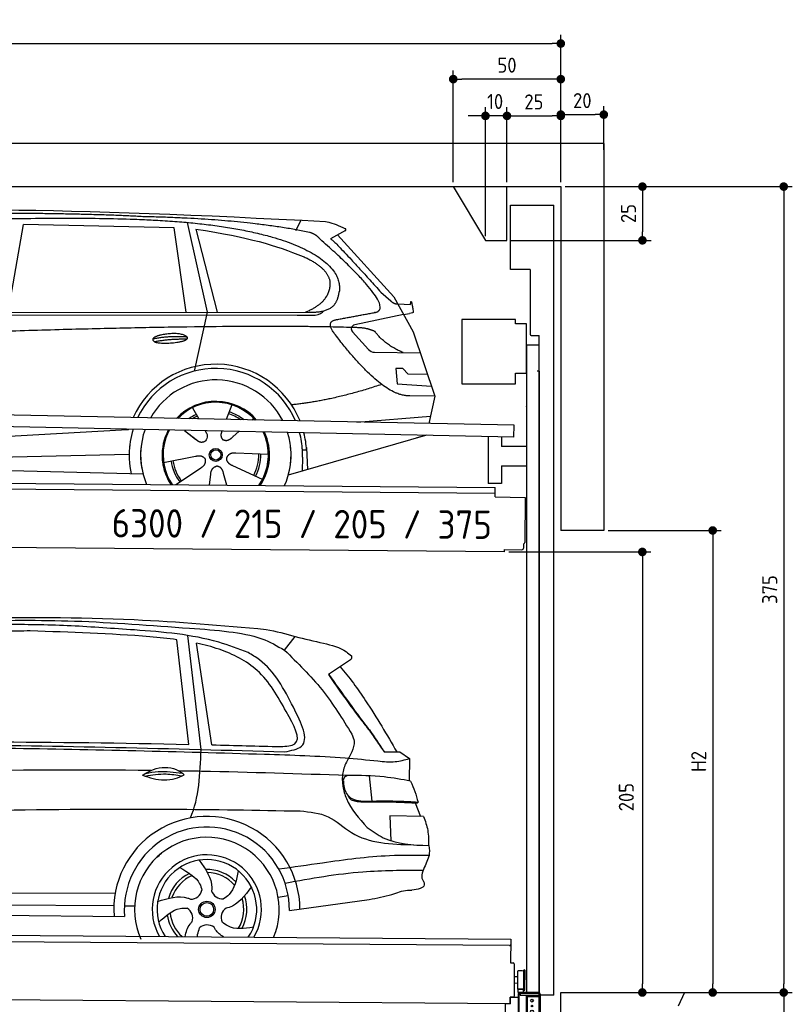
# Model space of a CAD drawing. Header units: millimetres. Extents: x -411 to 6777, y 0 to 6877.
# Tile 6 of 6: x 3183 to 6777, y 2295 to 6877. Entities that reach past the tile are written whole.
import ezdxf

# ---------------------------------------------------------------- set-up
doc = ezdxf.new("R2010")
doc.units = ezdxf.units.MM
doc.layers.add('4', color=3, linetype='Continuous')
for name, color, linetype, lineweight in [('AM_0', 7, 'Continuous', 50), ('car', 10, 'Continuous', 25), ('Freiraum', 7, 'Continuous', 25), ('Gebäude', 7, 'Continuous', 25), ('Logo', 7, 'Continuous', 25), ('Plattform', 7, 'Continuous', 25), ('Ständer vorne', 7, 'Continuous', 25), ('Tor', 200, 'Continuous', 25)]:
    doc.layers.add(name, color=color, linetype=linetype, lineweight=lineweight)
doc.styles.get("Standard").update_dxf_attribs({"font": 'ISOCP.SHX'})
doc.dimstyles.new('GEN-ISO', dxfattribs={"dimscale": 20, "dimtxt": 3.5, "dimasz": 2, "dimexe": 2, "dimexo": 1, "dimgap": 1.5, "dimtad": 1, "dimdec": 1, "dimlfac": 0.1, "dimdsep": 46, "dimtxsty": 'STANDARD', "dimblk": 'PUNKT', "dimcen": 2, "dimclrd": 256, "dimclre": 256, "dimclrt": 2, "dimadec": 0, "dimazin": 0, "dimtp": 0.1, "dimtm": 0.1, "dimtfac": 0.71, "dimtdec": 1, "dimtmove": 2, "dimatfit": 3, "dimldrblk": 'PUNKT', "dimfxl": 2, "dimtolj": 1, "dimarcsym": 0})

# ---------------------------------------------------------------- blocks, each defined once
blk = doc.blocks.new('PUNKT')
at = {"layer": '4', "color": 0, "linetype": 'ByBlock'}
blk.add_line((-0.5, 0), (-1, 0), dxfattribs=at)
at = {"layer": '4', "color": 0, "linetype": 'ByBlock', "const_width": 0.5}
blk.add_lwpolyline([(-0.25, 0, 1), (0.25, 0, 1)], format="xyb", close=True, dxfattribs=at)
blk = doc.blocks.new('*D68')
at = {"layer": '4', "lineweight": -2, "transparency": 16777216}
for p, q in [((5720, 6100), (6776.9, 6100)), ((6736.9, 6060), (6736.9, 2390)), ((6195.4, 2350), (6776.9, 2350))]:
    blk.add_line(p, q, dxfattribs=at)
at = {"layer": 'Defpoints', "color": 0, "transparency": 16777216}
for p in [(5700, 6100), (6175.4, 2350), (6736.9, 2350)]:
    blk.add_point(p, dxfattribs=at)
at = {"layer": '4', "lineweight": -2, "transparency": 16777216, "xscale": 40, "yscale": 40, "zscale": 40}
for p, rotation in [((6736.9, 6100), 90), ((6736.9, 2350), 270)]:
    blk.add_blockref('PUNKT', p, dxfattribs=dict(at, rotation=rotation))
at = {"layer": '4', "color": 2, "transparency": 16777216, "insert": (6671.9, 4225), "char_height": 70, "attachment_point": 5, "rotation": 90}
blk.add_mtext('375', dxfattribs=at)
blk = doc.blocks.new('*D69')
at = {"layer": '4', "lineweight": -2, "transparency": 16777216}
for p, q in [((6295.4, 2350), (6776.9, 2350)), ((6736.9, 2310), (6736.9, 240)), ((5720, 200), (6776.9, 200))]:
    blk.add_line(p, q, dxfattribs=at)
at = {"layer": 'Defpoints', "color": 0, "transparency": 16777216}
for p in [(6275.4, 2350), (5700, 200), (6736.9, 200)]:
    blk.add_point(p, dxfattribs=at)
at = {"layer": '4', "lineweight": -2, "transparency": 16777216, "xscale": 40, "yscale": 40, "zscale": 40}
for p, rotation in [((6736.9, 2350), 90), ((6736.9, 200), 270)]:
    blk.add_blockref('PUNKT', p, dxfattribs=dict(at, rotation=rotation))
at = {"layer": '4', "color": 2, "transparency": 16777216, "insert": (6671.9, 1275), "char_height": 70, "attachment_point": 5, "rotation": 90}
blk.add_mtext('215', dxfattribs=at)
blk = doc.blocks.new('*D70')
at = {"layer": '4', "lineweight": -2, "transparency": 16777216}
for p, q in [((5920, 4500), (6446.5, 4500)), ((6406.5, 4460), (6406.5, 2390)), ((6295.4, 2350), (6446.5, 2350))]:
    blk.add_line(p, q, dxfattribs=at)
at = {"layer": 'Defpoints', "color": 0, "transparency": 16777216}
for p in [(5900, 4500), (6275.4, 2350), (6406.5, 2350)]:
    blk.add_point(p, dxfattribs=at)
at = {"layer": '4', "lineweight": -2, "transparency": 16777216, "xscale": 40, "yscale": 40, "zscale": 40}
for p, rotation in [((6406.5, 4500), 90), ((6406.5, 2350), 270)]:
    blk.add_blockref('PUNKT', p, dxfattribs=dict(at, rotation=rotation))
at = {"layer": '4', "color": 2, "transparency": 16777216, "insert": (6341.5, 3425), "char_height": 70, "attachment_point": 5, "rotation": 90}
blk.add_mtext('H2', dxfattribs=at)
blk = doc.blocks.new('*D71')
at = {"layer": '4', "lineweight": -2, "transparency": 16777216}
for p, q in [((200, 6120.9), (200, 6805.8)), ((5700, 6270.9), (5700, 6805.8)), ((240, 6765.8), (5660, 6765.8))]:
    blk.add_line(p, q, dxfattribs=at)
at = {"layer": 'Defpoints', "color": 0, "transparency": 16777216}
for p in [(5700, 6765.8), (5700, 6250.9), (200, 6100.9)]:
    blk.add_point(p, dxfattribs=at)
at = {"layer": '4', "lineweight": -2, "transparency": 16777216, "xscale": 40, "yscale": 40, "zscale": 40, "rotation": 180}
blk.add_blockref('PUNKT', (200, 6765.8), dxfattribs=at)
at = {"layer": '4', "lineweight": -2, "transparency": 16777216, "xscale": 40, "yscale": 40, "zscale": 40}
blk.add_blockref('PUNKT', (5700, 6765.8), dxfattribs=at)
at = {"layer": '4', "color": 2, "transparency": 16777216, "insert": (2950, 6830.8), "char_height": 70, "attachment_point": 5}
blk.add_mtext('550', dxfattribs=at)
blk = doc.blocks.new('*D72')
at = {"layer": '4', "lineweight": -2, "transparency": 16777216}
for p, q in [((5457.5, 4400), (6119.3, 4400)), ((6079.3, 4360), (6079.3, 2390)), ((6099.3, 2350), (6119.3, 2350))]:
    blk.add_line(p, q, dxfattribs=at)
at = {"layer": 'Defpoints', "color": 0, "transparency": 16777216}
for p in [(5437.5, 4400), (6079.3, 2350), (6079.3, 2350)]:
    blk.add_point(p, dxfattribs=at)
at = {"layer": '4', "lineweight": -2, "transparency": 16777216, "xscale": 40, "yscale": 40, "zscale": 40}
for p, rotation in [((6079.3, 4400), 90), ((6079.3, 2350), 270)]:
    blk.add_blockref('PUNKT', p, dxfattribs=dict(at, rotation=rotation))
at = {"layer": '4', "color": 2, "transparency": 16777216, "insert": (6004.7, 3259.2), "char_height": 70, "attachment_point": 5, "rotation": 90}
blk.add_mtext('205', dxfattribs=at)
blk = doc.blocks.new('*D73')
at = {"layer": '4', "lineweight": -2, "transparency": 16777216}
for p, q in [((5449.6, 6120), (5449.6, 6469.1)), ((5700, 6120), (5700, 6469.1)), ((5489.6, 6429.1), (5660, 6429.1))]:
    blk.add_line(p, q, dxfattribs=at)
at = {"layer": 'Defpoints', "color": 0, "transparency": 16777216}
for p in [(5700, 6429.1), (5449.6, 6100), (5700, 6100)]:
    blk.add_point(p, dxfattribs=at)
at = {"layer": '4', "lineweight": -2, "transparency": 16777216, "xscale": 40, "yscale": 40, "zscale": 40, "rotation": 180}
blk.add_blockref('PUNKT', (5449.6, 6429.1), dxfattribs=at)
at = {"layer": '4', "lineweight": -2, "transparency": 16777216, "xscale": 40, "yscale": 40, "zscale": 40}
blk.add_blockref('PUNKT', (5700, 6429.1), dxfattribs=at)
at = {"layer": '4', "color": 2, "transparency": 16777216, "insert": (5574.8, 6494.2), "char_height": 70, "attachment_point": 5}
blk.add_mtext('25', dxfattribs=at)
blk = doc.blocks.new('*D74')
at = {"layer": '4', "lineweight": -2, "transparency": 16777216}
for p, q in [((5199.6, 6120), (5199.6, 6640.1)), ((5660, 6600.1), (5239.6, 6600.1)), ((5700, 6120), (5700, 6640.1))]:
    blk.add_line(p, q, dxfattribs=at)
at = {"layer": 'Defpoints', "color": 0, "transparency": 16777216}
for p in [(5199.6, 6600.1), (5199.6, 6100), (5700, 6100)]:
    blk.add_point(p, dxfattribs=at)
at = {"layer": '4', "lineweight": -2, "transparency": 16777216, "xscale": 40, "yscale": 40, "zscale": 40, "rotation": 180}
blk.add_blockref('PUNKT', (5199.6, 6600.1), dxfattribs=at)
at = {"layer": '4', "lineweight": -2, "transparency": 16777216, "xscale": 40, "yscale": 40, "zscale": 40}
blk.add_blockref('PUNKT', (5700, 6600.1), dxfattribs=at)
at = {"layer": '4', "color": 2, "transparency": 16777216, "insert": (5449.8, 6665.1), "char_height": 70, "attachment_point": 5}
blk.add_mtext('50', dxfattribs=at)
blk = doc.blocks.new('*D75')
at = {"layer": '4', "lineweight": -2, "transparency": 16777216}
for p, q in [((5720, 6100), (6119.6, 6100)), ((6079.6, 6060), (6079.6, 5890)), ((5469.6, 5850), (6119.6, 5850))]:
    blk.add_line(p, q, dxfattribs=at)
at = {"layer": 'Defpoints', "color": 0, "transparency": 16777216}
for p in [(5700, 6100), (5449.6, 5850), (6079.6, 5850)]:
    blk.add_point(p, dxfattribs=at)
at = {"layer": '4', "lineweight": -2, "transparency": 16777216, "xscale": 40, "yscale": 40, "zscale": 40}
for p, rotation in [((6079.6, 6100), 90), ((6079.6, 5850), 270)]:
    blk.add_blockref('PUNKT', p, dxfattribs=dict(at, rotation=rotation))
at = {"layer": '4', "color": 2, "transparency": 16777216, "insert": (6014.6, 5975), "char_height": 70, "attachment_point": 5, "rotation": 90}
blk.add_mtext('25', dxfattribs=at)
blk = doc.blocks.new('*D76')
at = {"layer": '4', "lineweight": -2, "transparency": 16777216}
for p, q in [((5349.6, 5870), (5349.6, 6469.1)), ((5449.6, 6120), (5449.6, 6469.1)), ((5309.6, 6429.1), (5269.6, 6429.1)), ((5449.6, 6429.1), (5349.6, 6429.1)), ((5489.6, 6429.1), (5529.6, 6429.1))]:
    blk.add_line(p, q, dxfattribs=at)
at = {"layer": 'Defpoints', "color": 0, "transparency": 16777216}
for p in [(5349.6, 6429.1), (5449.6, 6100), (5349.6, 5850)]:
    blk.add_point(p, dxfattribs=at)
at = {"layer": '4', "lineweight": -2, "transparency": 16777216, "xscale": 40, "yscale": 40, "zscale": 40}
blk.add_blockref('PUNKT', (5349.6, 6429.1), dxfattribs=at)
at = {"layer": '4', "lineweight": -2, "transparency": 16777216, "xscale": 40, "yscale": 40, "zscale": 40, "rotation": 180}
blk.add_blockref('PUNKT', (5449.6, 6429.1), dxfattribs=at)
at = {"layer": '4', "color": 2, "transparency": 16777216, "insert": (5394.7, 6496.1), "char_height": 70, "attachment_point": 5}
blk.add_mtext('10', dxfattribs=at)
blk = doc.blocks.new('Car')
at = {"layer": 'car'}
for p, q in [((3907.9, 5969.4), (4004.5, 5552.1)), ((4413.2, 5936.7), (4437, 5984.2)), ((3079, 5543.1), (3146.1, 5952.9)), ((3847.8, 5943), (3146.1, 5952.9)), ((3907.3, 5551.1), (3847.8, 5943)), ((3947.4, 5938.8), (4050.5, 5552.5)), ((4644.7, 5938.1), (4574.6, 5898.9)), ((4607.9, 5917.5), (4872.2, 5631.6)), ((4811.9, 5652.6), (4857.5, 5612.8)), ((4872.2, 5631.6), (4962.9, 5469.4)), ((4890.1, 5599.6), (4950.3, 5597.5)), ((1827.2, 5531), (4479, 5556.7)), ((4004.5, 5552.1), (3946.2, 5277.8)), ((4423.5, 5542.7), (4506.4, 5544.1)), ((4917.6, 5550.5), (4691.2, 5500.6)), ((4917.6, 5550.5), (4945.2, 5554.5)), ((1780.3, 5521.6), (4423.5, 5542.7)), ((4680.8, 5467.5), (4755.8, 5386.3)), ((4962.9, 5469.4), (5067.2, 5171.8)), ((4785.1, 5373.4), (4996.8, 5372.6)), ((4917.6, 5298.5), (4884.9, 5298.5)), ((4884.9, 5298.5), (4891.8, 5227)), ((4941.3, 5272.7), (4917.6, 5298.5)), ((5031.8, 5272.7), (4941.3, 5272.7)), ((4891.8, 5227), (5050.8, 5218.5)), ((5067.2, 5171.8), (4950.3, 5172.2)), ((5067.2, 5171.8), (5040.6, 5043.8)), ((3940.1, 5107.6), (3969.7, 5055.4)), ((4122.3, 5122.9), (4097.3, 5054)), ((3968.3, 5057.8), (3969.7, 5055.4)), ((4224.4, 5061.2), (4216.6, 5052.7)), ((4704.6, 5047.5), (5047.8, 5078.3)), ((1742.5, 4881.9), (3611.5, 5001.2)), ((3611.5, 5001.2), (3644, 5003.2)), ((3903.4, 5001.6), (3955, 4961.5)), ((4000.7, 5000.5), (4006.8, 4989.5)), ((4077.8, 4999.6), (4074.1, 4989.2)), ((4156.5, 4998.6), (4129.8, 4974.6)), ((3917.8, 4990.6), (3964.4, 4954.4)), ((5024.7, 4988.4), (4388.6, 4797)), ((5029.3, 4989.8), (4985.6, 4976.7)), ((4472.6, 4915.1), (4453.3, 4913.9)), ((4471.8, 4927.1), (4478.4, 4824)), ((1762.3, 4830), (3647.7, 4888.6)), ((3808.2, 4851.5), (3956.5, 4881.8)), ((4295.3, 4892.7), (4144, 4897.7)), ((4454.1, 4881.4), (4453, 4816.4)), ((1663.9, 4831.6), (3712.8, 4797)), ((3865.4, 4748.9), (3979.8, 4826.5)), ((4268.1, 4776.5), (4130.3, 4839.2)), ((4022.4, 4749), (4027.9, 4797.4)), ((4103.2, 4749), (4087.7, 4802.4))]:
    blk.add_line(p, q, dxfattribs=at)
for radius in [30.1, 23.6]:
    blk.add_circle((4050.3, 4888.7), radius, dxfattribs=at)
for centre, radius, start, end in [((4695.5, 5481), 20, 102.4358, 222.7473), ((4785.2, 5413.4), 40, 222.7473, 269.7861), ((4050.7, 4888.2), 422.7, 22.5487, 156.2143), ((4050.7, 4888.2), 403.4, 23.7263, 155.0367), ((4050.7, 4888.2), 350, 27.7494, 151.0136), ((4050.7, 4888.2), 250, 41.078, 137.685), ((4050.3, 4888.7), 245, 41.9641, 136.7989), ((4050.3, 4888.7), 209.6, 51.6404, 73.3995), ((4050.3, 4888.7), 209.6, 116.262, 127.1225), ((4050.3, 4888.7), 200.6, 116.1152, 123.6695), ((4050.3, 4888.7), 200.6, 55.0934, 73.5463), ((4050.7, 4888.2), 422.7, 164.0109, 164.2126), ((4050.7, 4888.2), 403.4, 163.2593, 179.9464), ((4050.7, 4888.2), 350, 160.7243, 195.1055), ((4050.7, 4888.2), 250, 152.8016, 213.8648), ((4050.3, 4888.7), 245, 152.3519, 188.7348), ((4050.7, 4888.2), 250, 326.1848, 25.8498), ((4050.7, 4888.2), 250, 326.1848, 25.8498), ((4050.3, 4888.7), 245, 0.9266, 26.2995), ((4050.7, 4888.2), 350, 344.8945, 17.9271), ((4050.7, 4888.2), 403.4, 3.6504, 15.3921), ((4050.7, 4888.2), 422.7, 3.6504, 14.6404), ((4050.7, 4888.2), 403.4, 173.0827, 193.1146), ((4050.7, 4888.2), 350, 172.1254, 203.4635), ((4050.7, 4888.2), 250, 169.2195, 213.8648), ((4050.3, 4888.7), 245, 169.1336, 214.8006), ((4050.3, 4888.7), 245, 325.2489, 9.5178), ((4050.7, 4888.2), 250, 326.1848, 9.4319), ((4050.7, 4888.2), 350, 336.586, 6.526), ((4050.7, 4888.2), 403.4, 359.0315, 5.5686), ((4050.7, 4888.2), 422.7, 3.6504, 3.7403), ((4050.3, 4888.7), 209.6, 188.262, 217.3995), ((4050.3, 4888.7), 200.6, 188.1152, 217.5463), ((4050.3, 4888.7), 200.6, 332.1152, 1.5463), ((4050.3, 4888.7), 209.6, 332.262, 1.3995)]:
    blk.add_arc(centre, radius, start, end, dxfattribs=at)
for points, degree in [([(2206, 5972.9), (2493, 6037.1), (3378.2, 6031.9), (4550.7, 5979.4)], 3), ([(3700.7, 5994.3), (3352.4, 6010.5), (2736.5, 6000.1)], 2), ([(4476.3, 5928.3), (4175.2, 5988.2), (3700.7, 5994.3)], 2), ([(4550.7, 5979.4), (4597.5, 5970.4), (4606.5, 5962.2), (4643.9, 5946.7)], 3), ([(3947.4, 5938.8), (4201.9, 5902.2), (4315.4, 5867.5), (4448.7, 5816.1)], 3), ([(4526, 5898), (4507.9, 5919.6), (4476.3, 5928.3)], 2), ([(4644.7, 5938.1), (4646.4, 5939.7), (4647, 5942.8), (4646.5, 5945.6), (4643.9, 5946.7)], 4), ([(4790.9, 5560), (4880.1, 5588.8), (4526, 5898)], 2), ([(4574.6, 5898.9), (4582.4, 5903.3), (4811.9, 5652.6)], 2), ([(4448.7, 5816.1), (4563.3, 5765.1), (4574, 5700.1)], 2), ([(4574, 5700.1), (4579.6, 5605.6), (4462.3, 5556.5)], 2), ([(4479, 5556.7), (4529.1, 5557.1), (4602, 5562.5), (4609.8, 5609.3), (4618, 5652.6)], 4), ([(4857.5, 5612.8), (4865.8, 5605.6), (4879.1, 5598), (4888.2, 5598), (4890.1, 5599.6)], 4), ([(4950.3, 5597.5), (4951.5, 5636.4), (4962.9, 5562.2)], 2), ([(4506.4, 5544.1), (4525.7, 5544.9), (4540.4, 5554), (4547.6, 5564.3)], 3), ([(4577.6, 5577.2), (4577.7, 5577.3), (4577.7, 5577.3), (4577.8, 5577.3)], 3), ([(4962.9, 5562.2), (4963.1, 5558.5), (4957.6, 5556.7), (4945.2, 5554.5)], 3), ([(4596.7, 5459.2), (4552.4, 5517.5), (4612.3, 5524.7)], 2), ([(4698.3, 5487), (3821.6, 5507.3), (1389.6, 5372.9)], 2), ([(4950.3, 5172.2), (4824.6, 5164), (4596.7, 5459.2)], 2), ([(4786.1, 5469.4), (4748.7, 5487.4), (4698.3, 5487)], 2), ([(4917.6, 5372.9), (4831.9, 5408), (4786.1, 5469.4)], 2), ([(3752.8, 5426.2), (3828.3, 5443.1), (3911.8, 5437.3)], 2), ([(3760, 5413.4), (3834, 5428), (3911.9, 5427.2)], 2), ([(4818.4, 5223.6), (4593.7, 5146.1), (4400.9, 5124.9)], 2), ([(3955.2, 4961.5), (3978.7, 4939.8), (4001.9, 4953.3)], 2), ([(3956.5, 4881.8), (3987.2, 4890.8), (4002, 4868.4)], 2), ([(3979.8, 4826.5), (4007.7, 4842.1), (4002, 4868.4)], 2), ([(4144, 4897.7), (4112.2, 4901.4), (4101.4, 4876.8)], 2), ([(4130.3, 4839.2), (4100.2, 4850), (4101.4, 4876.8)], 2), ([(4027.9, 4797.4), (4028.8, 4829.3), (4054.7, 4836.5)], 2), ([(4087.7, 4802.4), (4081.5, 4833.8), (4054.7, 4836.5)], 2)]:
    blk.add_open_spline(points, degree=degree, dxfattribs=at)
for points, degree, knots in [([(2375.7, 5960.7), (2402.2, 5963), (2541.7, 5966.1), (3562.9, 5995.6), (4183.2, 5994.8), (4640.1, 5826.4), (4618, 5652.6)], 4, [0.0821318, 0.0821318, 0.0821318, 0.0821318, 0.0821318, 0.258851, 0.508851, 1, 1, 1, 1, 1]), ([(4612.3, 5524.7), (4778.9, 5557.3), (4781.7, 5557.9), (4790, 5559.8), (4790.9, 5560)], 1, [0.1611508, 0.1611508, 1, 1.0196119, 1.078724, 1.0847856, 1.0847856]), ([(3760, 5413.4), (3736.5, 5429.7), (3781.9, 5445.5), (3864.6, 5465.6), (3957.5, 5432.6), (3895.5, 5408.8), (3786.4, 5401.6), (3765, 5410.4), (3760, 5413.4)], 5, [0, 0, 0, 0, 0, 0, 0.300106, 0.500106, 0.700106, 1, 1, 1, 1, 1, 1]), ([(4006.8, 4989.5), (4008.5, 4985.4), (4009.5, 4981.5), (4009.9, 4977.6), (4010.6, 4969), (4008, 4960.9), (4001.9, 4953.3)], 3, [0.2167758, 0.2167758, 0.2167758, 0.2167758, 0.4600873, 0.4600873, 0.4600873, 1, 1, 1, 1]), ([(4074.1, 4989.2), (4073.5, 4986.1), (4073.3, 4983), (4073.4, 4980.1), (4073.8, 4977.3), (4074.5, 4971.6), (4076.6, 4966.2), (4080.2, 4961.7), (4085.1, 4958.7)], 4, [0.3191838, 0.3191838, 0.3191838, 0.3191838, 0.3191838, 0.5438253, 0.5438253, 0.5438253, 0.5438253, 1, 1, 1, 1, 1]), ([(4129.8, 4974.6), (4129.8, 4974.6), (4129.8, 4974.6), (4129.8, 4974.6), (4129.8, 4974.6), (4120.8, 4964.7), (4110.2, 4954.7), (4095.9, 4952.2), (4085.1, 4958.7)], 4, [-0.000003, -0.000003, -0.000003, -0.000003, -0.000003, 0, 0, 0, 0, 1, 1, 1, 1, 1])]:
    blk.add_open_spline(points, degree=degree, knots=knots, dxfattribs=at)
blk = doc.blocks.new('*D82')
at = {"layer": '4', "lineweight": -2, "transparency": 16777216}
for p, q in [((5700, 6120), (5700, 6475.1)), ((5900, 6270.8), (5900, 6475.1)), ((5740, 6435.1), (5860, 6435.1))]:
    blk.add_line(p, q, dxfattribs=at)
at = {"layer": 'Defpoints', "color": 0, "transparency": 16777216}
for p in [(5900, 6435.1), (5900, 6250.8), (5700, 6100)]:
    blk.add_point(p, dxfattribs=at)
at = {"layer": '4', "lineweight": -2, "transparency": 16777216, "xscale": 40, "yscale": 40, "zscale": 40, "rotation": 180}
blk.add_blockref('PUNKT', (5700, 6435.1), dxfattribs=at)
at = {"layer": '4', "lineweight": -2, "transparency": 16777216, "xscale": 40, "yscale": 40, "zscale": 40}
blk.add_blockref('PUNKT', (5900, 6435.1), dxfattribs=at)
at = {"layer": '4', "color": 2, "transparency": 16777216, "insert": (5800, 6500.1), "char_height": 70, "attachment_point": 5}
blk.add_mtext('20', dxfattribs=at)
blk = doc.blocks.new('Palette EG Gl550')
at = {"layer": 'Plattform'}
for p, q in [((429.5, 2637), (5467.3, 2598)), ((5462.1, 2568), (434.2, 2607)), ((5467.3, 2598), (5466.5, 2488)), ((5466.5, 2488), (5478.5, 2487.9)), ((5483.4, 2482.8), (5482.7, 2392.8)), ((5499.6, 2365.6), (5500.2, 2449.8)), ((5527.5, 2360.5), (5528.3, 2454.5)), ((5532.3, 2454.5), (5531.5, 2360.5)), ((5482.7, 2392.8), (5482.3, 2332.9)), ((5499.8, 2392.7), (5482.7, 2392.8)), ((5501.1, 2422.8), (5484.1, 2423)), ((5465, 2298), (341.7, 2337.7)), ((5525.9, 2365), (5500.9, 2365)), ((5500.9, 2350), (5500.9, 2365)), ((5512.9, 2365), (5500.9, 2365)), ((5500.9, 2350), (5500.9, 2365)), ((5500.9, 2350), (5525.9, 2350)), ((5525.9, 2350), (5500.9, 2350)), ((5525.9, 2350), (5525.9, 2365)), ((5525.9, 2350), (5525.9, 2365)), ((5465.2, 2328), (5465, 2298)), ((5465.2, 2328), (5477.2, 2327.9)), ((5477.2, 2327.9), (5465.2, 2328))]:
    blk.add_line(p, q, dxfattribs=at)
for centre, radius, start, end in [((5462.1, 2573), 5, 268.5823, 358.5607), ((5478.4, 2482.9), 5, 359.556, 89.556), ((5500.6, 2449.8), 0.4, 91.7323, 179.3444), ((5511.7, 2123.6), 326.8, 87.1739, 91.9438), ((5527.8, 2450.4), 0.4, 266.9623, 359.3444), ((5530.3, 2454.5), 2, 359.3444, 179.3444), ((5500, 2365.6), 0.4, 179.3444, 266.9565), ((5519.7, 3249.4), 884.4, 268.7196, 270.4008), ((5491.8, 3453.4), 1088.9, 271.795, 271.861), ((5527.2, 2364.6), 0.4, 359.556, 91.938), ((5529.5, 2360.5), 2, 179.3444, 359.3444), ((5477.3, 2332.9), 5, 269.556, 359.556)]:
    blk.add_arc(centre, radius, start, end, dxfattribs=at)
blk = doc.blocks.new('Car_EG')
at = {"layer": 'car'}
for p, q in [((3999.4, 3512), (3933.9, 4041.9)), ((4384.3, 3977.1), (4433.1, 4040.6)), ((3942.2, 3535.3), (3883.2, 4021.9)), ((4049.5, 3533.7), (3974.9, 4006.9)), ((4682.1, 3928.1), (4589.1, 3864.8)), ((4851.7, 3507.4), (4910.1, 3507.7)), ((4854.6, 3508.2), (4889.6, 3508.3)), ((4889.6, 3508.3), (4909.7, 3508.3)), ((4910.1, 3507.7), (4924.6, 3508.1)), ((4924.6, 3508.1), (4969, 3477.2)), ((4969, 3477.2), (4969, 3373.1)), ((4783.1, 3395.1), (4795.4, 3278.1)), ((4998, 3271.3), (5022.4, 3208.4)), ((5037.2, 3208.3), (4879.4, 3209.6)), ((4879.4, 3209.6), (4884.8, 3094.3)), ((5063.8, 3026.3), (5045.7, 2978.9)), ((1740.1, 2829.3), (3605.4, 2840.6)), ((4363.3, 2827.2), (4410.1, 2836.1)), ((4416.3, 2765.6), (4787.1, 2820.1)), ((1741.4, 2775.9), (3599.4, 2783.6)), ((3648.5, 2782.1), (3696.2, 2781.5)), ((1692.6, 2736), (3649.8, 2732.3))]:
    blk.add_line(p, q, dxfattribs=at)
for radius in [38.2, 31.6]:
    blk.add_circle((4032.3, 2768), radius, dxfattribs=at)
for centre, radius, start, end in [((4032.3, 2767.4), 433.1, 0.713, 184.6115), ((4032.3, 2767.4), 384, 359.7282, 185.2384), ((4032.3, 2767.4), 336.4, 337.7995, 204.4935), ((4032.3, 2768), 254, 329.8221, 210.1779), ((4032.3, 2768), 231.9, 326.5904, 213.4096), ((4032.3, 2768), 186.2, 116.2626, 164.3912), ((4032.3, 2768), 186.2, 44.2633, 92.4011), ((4032.3, 2768), 171.5, 41.5902, 89.736), ((4032.3, 2768), 171.5, 113.5905, 161.7257), ((3957.3, 2867.5), 52.3, 268.6722, 348.431), ((4103.7, 2870.1), 52.3, 196.6722, 276.431), ((4032.3, 2768), 171.5, 329.577, 17.7302), ((4032.3, 2768), 186.2, 332.2513, 20.3964), ((4032.3, 2768), 171.5, 185.5775, 228.1156), ((3914.5, 2727.3), 52.3, 340.6722, 60.431), ((4151.5, 2731.6), 52.3, 124.6722, 204.431), ((4032.3, 2768), 186.2, 188.2502, 223.2875), ((4034.6, 2643.3), 52.3, 52.6722, 132.431)]:
    blk.add_arc(centre, radius, start, end, dxfattribs=at)
for points, knots in [([(2900.3, 4116.6), (3161.5, 4120.3), (3627.9, 4126.8), (4092.8, 4089.6), (4297.4, 4073.3)], [0, 0, 0, 0, 783.131876, 1398.451598, 1398.451598, 1398.451598, 1398.451598]), ([(3390.8, 4082.7), (3294.1, 4085.1), (3063.7, 4090.8), (2759.4, 4071.2), (2551.9, 4055.9), (2477.8, 4050.4)], [0, 0, 0, 0, 289.925788, 691.034976, 914.075582, 914.075582, 914.075582, 914.075582]), ([(2525.7, 4073.5), (2655.7, 4083.3), (2948.7, 4105.4), (3421.7, 4111.7), (3823.6, 4083.3), (4067.4, 4067.8), (4125.1, 4061)], [0, 0, 0, 0, 391.04113, 881.651907, 1416.366113, 1602.404452, 1602.404452, 1602.404452, 1602.404452]), ([(4214.5, 3964.6), (4169.2, 3981.3), (3999.8, 4043.8), (3718.3, 4064.5), (3488.7, 4077.3), (3390.8, 4082.7)], [0, 0, 0, 0, 144.38685, 540.679923, 835.691207, 835.691207, 835.691207, 835.691207]), ([(3883.2, 4021.9), (3841.5, 4027.3), (3614.2, 4047.6), (3386.5, 4052.9), (3200.9, 4057.3)], [637.56261, 637.56261, 637.56261, 637.56261, 763.549902, 1320.810124, 1320.810124, 1320.810124, 1320.810124]), ([(4125.1, 4061), (4177.4, 4053.9), (4269.1, 4041.4), (4349.6, 3996.5), (4384.3, 3977.1)], [0, 0, 0, 0, 156.409573, 274.497028, 274.497028, 274.497028, 274.497028]), ([(4433.1, 4040.6), (4476.8, 4030.7), (4557, 4012.6), (4651.4, 3991.1), (4687.9, 3959.7), (4695.8, 3953)], [0, 0, 0, 0, 135.791183, 248.765766, 279.520552, 279.520552, 279.520552, 279.520552]), ([(4394, 3691.5), (4354.6, 3760.9), (4281.1, 3890.5), (4111.1, 3973.5), (4010.2, 3999.6), (3974.9, 4006.9)], [0, 0, 0, 0, 233.684399, 436.644927, 544.706034, 544.706034, 544.706034, 544.706034]), ([(4427.3, 3711.6), (4383.8, 3795.2), (4330.2, 3898.2), (4232.8, 3954.1), (4214.5, 3964.6)], [0, 0, 0, 0, 271.559773, 334.41549, 334.41549, 334.41549, 334.41549]), ([(4384.3, 3977.1), (4445.5, 3918.1), (4566.7, 3801.3), (4656.2, 3658.9), (4700.5, 3588.4)], [0, 0, 0, 0, 254.089873, 502.76226, 502.76226, 502.76226, 502.76226]), ([(4695.8, 3953), (4696.5, 3949.2), (4698.5, 3938.4), (4688.6, 3932.1), (4682.1, 3928.1)], [0, 0, 0, 0, 10.855432, 30.979101, 30.979101, 30.979101, 30.979101]), ([(4643.1, 3901.5), (4687, 3853.9), (4782.6, 3720.3), (4863.8, 3586.7), (4910.1, 3507.7)], [395.653943, 395.653943, 395.653943, 395.653943, 587.122502, 864.540302, 864.540302, 864.540302, 864.540302]), ([(4589.1, 3864.8), (4640, 3793.2), (4704.1, 3703.1), (4773.2, 3616.8), (4787.5, 3599)], [0, 0, 0, 0, 263.425265, 331.664547, 331.664547, 331.664547, 331.664547]), ([(4590.6, 3865.8), (4622.3, 3822), (4679.8, 3742.4), (4738.8, 3664), (4765.3, 3628.8)], [0, 0, 0, 0, 162.25725, 294.477825, 294.477825, 294.477825, 294.477825]), ([(4387.7, 3504.1), (4418.9, 3510.1), (4519.7, 3529.5), (4465, 3637.2), (4427.3, 3711.6)], [0, 0, 0, 0, 83.009931, 268.207531, 268.207531, 268.207531, 268.207531]), ([(4370.3, 3528.3), (4395.9, 3530.3), (4481.9, 3536.9), (4430.2, 3627.8), (4394, 3691.5)], [0, 0, 0, 0, 66.110822, 221.440769, 221.440769, 221.440769, 221.440769]), ([(4765.3, 3628.8), (4772.9, 3620), (4783.1, 3608.2), (4791.7, 3595.3), (4793.9, 3592)], [0, 0, 0, 0, 34.815048, 46.557672, 46.557672, 46.557672, 46.557672]), ([(4700.5, 3588.4), (4704.9, 3577.5), (4722.5, 3533.5), (4678.4, 3471.7), (4656.5, 3409.9), (4657.5, 3378.7), (4657.8, 3367.6)], [0, 0, 0, 0, 34.097953, 138.175108, 197.887596, 230.983362, 230.983362, 230.983362, 230.983362]), ([(4787.5, 3599), (4798, 3583.3), (4818.9, 3552.4), (4840.9, 3522.2), (4851.7, 3507.4)], [0, 0, 0, 0, 56.812879, 111.923736, 111.923736, 111.923736, 111.923736]), ([(4835.7, 3531), (4840.7, 3524.2), (4845.9, 3517), (4851.1, 3509.8), (4852, 3508.4), (4853.4, 3508.3), (4854.6, 3508.2)], [0, 0, 0, 0, 25.300776, 26.442713, 27.003963, 30.176579, 30.176579, 30.176579, 30.176579]), ([(1828.3, 3500), (2122.3, 3504.9), (2545.8, 3511.9), (3368.1, 3512), (3896.2, 3500.9), (4294.8, 3492.6)], [0, 0, 0, 0, 882.102268, 1270.770708, 2466.750946, 2466.750946, 2466.750946, 2466.750946]), ([(1832, 3511.3), (2160.6, 3517.2), (3012.5, 3532.6), (3864.4, 3515), (4387.7, 3504.1)], [0, 0, 0, 0, 985.739727, 2555.887054, 2555.887054, 2555.887054, 2555.887054]), ([(4294.8, 3492.6), (4420, 3489.7), (4596.2, 3485.6), (4771.6, 3469.9), (4822.4, 3465.3)], [0, 0, 0, 0, 375.490289, 528.429148, 528.429148, 528.429148, 528.429148]), ([(4822.4, 3465.3), (4849.4, 3462.6), (4899.1, 3457.5), (4947.1, 3471), (4969, 3477.2)], [0, 0, 0, 0, 80.452469, 148.273091, 148.273091, 148.273091, 148.273091]), ([(3728.7, 3390.6), (3744.7, 3400.4), (3790.9, 3428.8), (3869.3, 3432.2), (3910.4, 3402.8), (3922.4, 3394.1)], [0, 0, 0, 0, 56.386158, 162.852709, 206.792536, 206.792536, 206.792536, 206.792536]), ([(3728.7, 3390.6), (3744.8, 3384.7), (3792.9, 3367.7), (3863.8, 3365.5), (3908.4, 3387.3), (3922.4, 3394.1)], [5.208578, 5.208578, 5.208578, 5.208578, 44.198582, 121.455021, 156.55166, 156.55166, 156.55166, 156.55166]), ([(3740.4, 3386.4), (3772.8, 3391.8), (3829.4, 3401.3), (3885.8, 3392.5), (3910, 3388.2)], [0, 0, 0, 0, 73.878693, 129.282646, 129.282646, 129.282646, 129.282646]), ([(3742.3, 3398.9), (3761.8, 3402.8), (3818.3, 3413.3), (3875.5, 3406.1), (3913, 3400.8)], [7.57653, 7.57653, 7.57653, 7.57653, 52.544532, 137.659237, 137.659237, 137.659237, 137.659237]), ([(4681.9, 3396), (4455.3, 3401.6), (4193.7, 3408.1), (3932, 3410.9), (3896.9, 3411.2)], [0, 0, 0, 0, 679.940772, 785.142685, 785.142685, 785.142685, 785.142685]), ([(4681.9, 3396), (4674.7, 3392.7), (4660.9, 3386.5), (4662.3, 3371.7), (4662.9, 3364.6)], [0, 0, 0, 0, 21.276303, 40.575349, 40.575349, 40.575349, 40.575349]), ([(4975.3, 3372), (4934.5, 3379.3), (4837.5, 3396.6), (4739, 3396.2), (4681.9, 3396)], [0, 0, 0, 0, 124.191927, 294.878966, 294.878966, 294.878966, 294.878966]), ([(4657.8, 3367.6), (4658.5, 3360.4), (4661, 3333.3), (4686, 3253.3), (4737.3, 3196.9), (4774.9, 3155.4)], [0, 0, 0, 0, 21.786395, 81.634094, 246.747403, 246.747403, 246.747403, 246.747403]), ([(4662.9, 3364.6), (4665.9, 3343.1), (4670.3, 3312.1), (4706.6, 3284), (4749.4, 3277), (4782.7, 3277.8), (4801.8, 3278.3)], [0, 0, 0, 0, 61.688141, 88.915796, 131.377114, 188.888446, 188.888446, 188.888446, 188.888446]), ([(4975.3, 3372), (4982.4, 3356.1), (4996.4, 3324.7), (5005.8, 3291.6), (5010.5, 3275.2)], [0, 0, 0, 0, 52.081574, 103.113227, 103.113227, 103.113227, 103.113227]), ([(4681.7, 3305.8), (4685.7, 3298.4), (4693.1, 3284.8), (4712.4, 3278.8), (4728.7, 3275.4), (4743.8, 3274.7), (4754.5, 3274.3), (4759.5, 3274.1)], [0, 0, 0, 0, 24.299806, 44.374389, 57.433548, 74.613131, 89.537932, 89.537932, 89.537932, 89.537932]), ([(4759.5, 3274.1), (4783.7, 3274.2), (4833.3, 3274.3), (4896.2, 3275.1), (4946.2, 3273.3), (4970.8, 3272.5), (4982.1, 3272.1)], [0, 0, 0, 0, 72.676028, 148.847009, 188.713602, 222.633888, 222.633888, 222.633888, 222.633888]), ([(4801.8, 3278.3), (4842.4, 3279.1), (4912, 3280.4), (4981.5, 3276.7), (5010.5, 3275.2)], [0, 0, 0, 0, 121.811128, 208.751004, 208.751004, 208.751004, 208.751004]), ([(4982.1, 3272.1), (4985.6, 3272), (4992.7, 3271.6), (4999.8, 3271.2), (5003.4, 3271)], [0, 0, 0, 0, 10.705348, 21.344027, 21.344027, 21.344027, 21.344027]), ([(5003.4, 3271), (5005.1, 3271), (5008.4, 3270.9), (5009.8, 3273.8), (5010.5, 3275.2)], [0, 0, 0, 0, 4.798676, 8.977894, 8.977894, 8.977894, 8.977894]), ([(1465.9, 3168.1), (1709.3, 3177.3), (2507.2, 3206.9), (3506.4, 3239.1), (4262.2, 3231.5), (4463.2, 3229.4)], [651.356687, 651.356687, 651.356687, 651.356687, 1382.168851, 3046.715693, 3649.598352, 3649.598352, 3649.598352, 3649.598352]), ([(4463.2, 3229.4), (4508.4, 3225.6), (4598.3, 3217.9), (4738.8, 3081.5), (4887.2, 3078.4), (4989.6, 3076.3)], [0, 0, 0, 0, 132.089839, 263.241357, 556.137776, 556.137776, 556.137776, 556.137776]), ([(5037.2, 3208.3), (5044.9, 3186.9), (5060.7, 3143.3), (5061.1, 3096.8), (5061.3, 3073.1)], [0, 0, 0, 0, 67.622491, 138.154699, 138.154699, 138.154699, 138.154699]), ([(4774.9, 3155.4), (4799.4, 3138), (4882.9, 3078.5), (4987.8, 3075.3), (5062, 3073.1)], [0, 0, 0, 0, 89.012732, 303.591941, 303.591941, 303.591941, 303.591941]), ([(5063.8, 3026.3), (5002.4, 3026.7), (4836.4, 3027.7), (4604.1, 2993.5), (4433.5, 2967.5), (4366.1, 2957.2)], [0, 0, 0, 0, 184.056968, 497.583163, 702.083529, 702.083529, 702.083529, 702.083529]), ([(3995.2, 2996.9), (4024.8, 2955.5), (4057.4, 2909.8), (4054.2, 2859.8), (4053.7, 2855.1)], [0, 0, 0, 0, 140.862207, 155.3883, 155.3883, 155.3883, 155.3883]), ([(5045.7, 2978.9), (5035.2, 2956), (5022.7, 2928.8), (5038.4, 2907.1), (5040.9, 2903.6)], [0, 0, 0, 0, 65.64359, 78.298126, 78.298126, 78.298126, 78.298126]), ([(3904.5, 2961.5), (3942.2, 2940.8), (3990.6, 2914.3), (4006, 2867.7), (4008.5, 2856.9)], [0, 0, 0, 0, 119.179133, 152.627431, 152.627431, 152.627431, 152.627431]), ([(4176.9, 2949.3), (4168.9, 2907), (4158.6, 2852.9), (4119.1, 2823.8), (4109.6, 2818.1)], [0, 0, 0, 0, 119.179133, 152.546972, 152.546972, 152.546972, 152.546972]), ([(5036.3, 2957.2), (4942.9, 2956.2), (4727.4, 2953.9), (4515.5, 2915.1), (4395.6, 2891.8)], [0, 0, 0, 0, 279.844829, 645.252119, 645.252119, 645.252119, 645.252119]), ([(5040.9, 2903.6), (5041.7, 2899.2), (5046.1, 2872.8), (5012.6, 2868.6), (4984.7, 2865.1)], [0, 0, 0, 0, 12.782787, 75.656378, 75.656378, 75.656378, 75.656378]), ([(4238.6, 2874), (4208.3, 2833.1), (4175, 2787.9), (4126.4, 2775.5), (4121.7, 2774.6)], [0, 0, 0, 0, 140.862207, 155.444261, 155.444261, 155.444261, 155.444261]), ([(4787.2, 2820.1), (4822.6, 2826.8), (4882.3, 2838), (4946.1, 2865.5), (4977.9, 2865.2), (4984.7, 2865.1)], [0, 0, 0, 0, 108.214368, 182.603927, 203.112583, 203.112583, 203.112583, 203.112583]), ([(3803.1, 2803.4), (3851.6, 2818.8), (3905.1, 2835.7), (3951.7, 2817.2), (3956.1, 2815.2)], [0, 0, 0, 0, 140.862207, 155.442461, 155.442461, 155.442461, 155.442461]), ([(3808.7, 2706.2), (3840.1, 2735.7), (3880.2, 2773.5), (3929.3, 2773.8), (3940.3, 2772.8)], [0, 0, 0, 0, 119.179133, 152.616634, 152.616634, 152.616634, 152.616634]), ([(3932.3, 2640.3), (3936, 2662), (3944.1, 2686.7), (3960.6, 2706.6), (3963.9, 2710.1)], [75.258677, 75.258677, 75.258677, 75.258677, 140.862207, 155.531654, 155.531654, 155.531654, 155.531654]), ([(4249.4, 2686.5), (4207, 2680.1), (4153.2, 2672.1), (4112.6, 2703.3), (4103.9, 2710)], [0, 0, 0, 0, 119.179133, 151.2485, 151.2485, 151.2485, 151.2485]), ([(3989, 2640.3), (3989.2, 2643.9), (3990.7, 2657.8), (3995.7, 2671.7), (3999.3, 2681.9)], [107.857422, 107.857422, 107.857422, 107.857422, 119.179133, 151.284708, 151.284708, 151.284708, 151.284708]), ([(4110.7, 2640.3), (4096.2, 2649.1), (4080, 2662.8), (4068.5, 2680.8), (4066.2, 2685)], [89.202761, 89.202761, 89.202761, 89.202761, 140.862207, 155.53262, 155.53262, 155.53262, 155.53262])]:
    blk.add_open_spline(points, degree=3, knots=knots, dxfattribs=at)
for points in [[(3200.9, 4057.3), (3160.8, 4056.6), (3120.7, 4055.8), (3080.6, 4054.9)], [(4297.4, 4073.3), (4343.5, 4063.9), (4389.5, 4054.6), (4433.1, 4040.6)], [(4793.9, 3592), (4807.8, 3571.7), (4821.8, 3551.4), (4835.7, 3531)], [(3011.2, 3539.7), (3321.5, 3541.5), (3631.9, 3539.6), (3942.2, 3535.3)], [(4049.5, 3533.7), (4156.4, 3532.1), (4263.3, 3530.2), (4370.3, 3528.3)], [(3952.2, 3193.1), (3993, 3286.5), (3996.2, 3399.2), (3999.4, 3512)], [(3766.7, 3412), (3451.2, 3413.3), (3135.6, 3409.5), (2820.1, 3402.2)], [(5062, 3073.1), (5067.8, 3056.4), (5064.5, 3039.7), (5063.8, 3026.3)], [(3797.2, 3008.1), (3804.5, 3014.5), (3811.8, 3021), (3819, 3027.5)]]:
    blk.add_open_spline(points, degree=3, dxfattribs=at)
blk = doc.blocks.new('Plattform OG 6200 550')
at = {"layer": 'Plattform'}
for p, q in [((5482.3, 4989.6), (348.5, 5092)), ((5481.2, 4933.6), (347.5, 5041)), ((5481.2, 4933.6), (5482.3, 4989.5)), ((5361.5, 4936.1), (5361.5, 4718.3)), ((5423.5, 4934.7), (5423.5, 4890.8)), ((5539.9, 4890.8), (5423.5, 4890.8)), ((5423.5, 4800.8), (5423.5, 4718.3)), ((5423.5, 4800.8), (5539.9, 4800.8)), ((440.2, 4743.6), (5395, 4700.4)), ((446, 4716.5), (5394.8, 4673.4)), ((5423.5, 4718.3), (5361.5, 4718.3)), ((5394.7, 4656.2), (5394.9, 4680.2)), ((5394.9, 4680.2), (5395, 4695.2)), ((5395, 4695.2), (5395, 4700.4)), ((5394.7, 4656.2), (5534.1, 4653)), ((5534.1, 4653), (5532.3, 4444)), ((5437.5, 4400), (372.6, 4444.2)), ((5437.5, 4400), (5437.5, 4410.8)), ((5437.5, 4410.8), (5517.5, 4410.1)), ((5527.6, 4420.1), (5527.8, 4438.2))]:
    blk.add_line(p, q, dxfattribs=at)
for centre, radius, start, end in [((5517.6, 4420.1), 10, 269.5, 359.5), ((5526.2, 4444.1), 6.08, 284.5689, 358.9086)]:
    blk.add_arc(centre, radius, start, end, dxfattribs=at)
blk = doc.blocks.new('Ständer_vorne_GT215')
at = {"layer": 'Ständer vorne'}
for p, q in [((5501, 2340), (5501, 2257.2)), ((5506.1, 2257.2), (5506.1, 2340)), ((5595, 2350), (5511, 2350)), ((5595.1, 2345), (5511.1, 2345)), ((5511.2, 2337), (5600, 2337)), ((5540, 218), (5540, 2337)), ((5600, 200), (5600, 2340)), ((5605, 2254), (5605, 2340)), ((5441, 2298.2), (5441, 2105)), ((5441, 2298.2), (5465, 2298)), ((5465, 2298), (5465.2, 2328)), ((5465.2, 2328), (5501, 2327.7)), ((5540, 2332), (5600, 2332)), ((5545, 218), (5545, 2332)), ((5510.3, 2243.9), (5504.1, 2250)), ((5507.6, 2253.7), (5512.7, 2248.6)), ((5512.7, 2248.6), (5540, 2221.8)), ((5600, 2254), (5605, 2254)), ((5510.3, 2243.9), (5539.8, 2215)), ((5600, 2164), (5602, 2162.1)), ((5605, 2154.9), (5605, 2090)), ((5446, 2100), (5461.5, 2100)), ((5464, 2097.5), (5464, 2085)), ((5469, 2080), (5540, 2080)), ((5600, 2090), (5605, 2090)), ((5511, 218), (5600, 218)), ((5511, 218), (5511, 200)), ((5600, 210), (5511, 210)), ((5600, 200), (5511, 200))]:
    blk.add_line(p, q, dxfattribs=at)
for centre, radius in [((5566, 2312), 6.5), ((5566, 2262), 6.5), ((5566, 2287), 3.7), ((5566, 2237), 3.7), ((5571.4, 338), 3.7), ((5571.4, 288), 3.7)]:
    blk.add_circle(centre, radius, dxfattribs=at)
for centre, radius, start, end in [((5511.1, 2339.9), 10.1, 90.1445, 179.6512), ((5511.1, 2340), 5, 90, 180), ((5595, 2340), 10, 0, 90), ((5595, 2340), 5, 0, 90), ((5511.1, 2257.2), 10.1, 180, 225.5525), ((5511.1, 2257.2), 5, 179.6711, 225.5525), ((5595, 2154.9), 10, 0, 45.8814), ((5446, 2105), 5, 180, 270), ((5461.5, 2097.5), 2.5, 0, 90), ((5469, 2085), 5, 180, 270)]:
    blk.add_arc(centre, radius, start, end, dxfattribs=at)
blk = doc.blocks.new('Ständer vorne ab 340')
at = {"layer": 'Ständer vorne'}
for p, q in [((5240, 5482), (5240, 5182)), ((5490, 5482), (5240, 5482)), ((5490, 5462), (5490, 5482)), ((5540, 5462), (5490, 5462)), ((5540, 5232), (5540, 5462)), ((5540.2, 5362), (5539.8, 5362)), ((5540, 5362), (5540, 2350)), ((5600, 5362), (5540, 5362)), ((5600, 2348.7), (5600, 5362)), ((5490, 5182), (5490, 5232)), ((5490, 5232), (5540, 5232)), ((5240, 5182), (5490, 5182)), ((5540, 5077.4), (5540, 5078.4)), ((5511.2, 2345), (5511.2, 2337)), ((5595.1, 2345), (5511.2, 2345)), ((5511.2, 2337), (5600, 2337)), ((5600, 2337), (5600, 2340))]:
    blk.add_line(p, q, dxfattribs=at)
blk = doc.blocks.new('Gebäude_375_GT215')
at = {"layer": 'Freiraum'}
blk.add_lwpolyline([(5199.6, 6100), (5349.6, 5850), (5449.6, 5850), (5449.6, 6100)], dxfattribs=at)
at = {"layer": 'Gebäude'}
for p, q in [((5900, 6300.6), (0, 6300.6)), ((5900, 6300.6), (5900, 4500)), ((200, 6100), (5700, 6100)), ((5700, 6100), (5700, 4500)), ((5900, 4500), (5700, 4500)), ((5700, 2350), (6275.4, 2350)), ((6275.4, 2350), (6246.4, 2285.9))]:
    blk.add_line(p, q, dxfattribs=at)
blk.add_lwpolyline([(5700, 200), (5700, 2350)], dxfattribs=at)
blk = doc.blocks.new('Tor ab 370 Gebäude')
at = {"layer": 'Tor'}
for p, q in [((5465.6, 5714.5), (5465.6, 6013)), ((5465.6, 6013), (5668, 6013)), ((5668, 2337), (5668, 6013)), ((5557, 5714.5), (5465.6, 5714.5)), ((5557, 5714.5), (5557, 5413)), ((5562, 5407.1), (5600, 5407)), ((5600, 5242), (5600, 5407)), ((5600, 5242), (5590, 5242)), ((5600, 5242), (5600, 2337)), ((5600, 2337), (5600, 5242)), ((5668, 2337), (5600, 2337))]:
    blk.add_line(p, q, dxfattribs=at)
blk.add_arc((5563, 5413), 6, 180, 260.4059, dxfattribs=at)

msp = doc.modelspace()

# ---------------------------------------------------------------- block references
msp.add_blockref('Palette EG Gl550', (0, 0))
at = {"layer": 'AM_0', "rotation": 359.5559561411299}
msp.add_blockref('Car_EG', (0, 0), dxfattribs=at)
at = {"layer": 'car', "rotation": 359.4752422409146}
msp.add_blockref('Car', (0, 0), dxfattribs=at)
at = {"layer": 'Gebäude'}
msp.add_blockref('Gebäude_375_GT215', (0, 0), dxfattribs=at)
at = {"layer": 'Plattform'}
msp.add_blockref('Plattform OG 6200 550', (0, 0), dxfattribs=at)
at = {"layer": 'Ständer vorne'}
for name in ['Ständer vorne ab 340', 'Ständer_vorne_GT215']:
    msp.add_blockref(name, (0, 0), dxfattribs=at)
at = {"layer": 'Tor', "linetype": 'ByBlock'}
msp.add_blockref('Tor ab 370 Gebäude', (0, 0), dxfattribs=at)

# ---------------------------------------------------------------- texts
at = {"layer": 'Logo'}
msp.add_text('6300 / 215 / 205 / 375 ', height=132, rotation=359.76154, dxfattribs=at).set_placement((3610.71, 4467.92))

# ---------------------------------------------------------------- dimensions: what is measured, and where the dimension line sits
at = {"layer": '4'}
for base, p1, p2, override, picture, middle in [((5700, 6765.8), (200, 6100.88), (5700, 6250.88), {"dimtdec": 3, "dimtolj": 0}, '*D71', (2950, 6830.8)), ((5199.64, 6600.12), (5700, 6100), (5199.64, 6100), {"dimtdec": 3, "dimtolj": 0}, '*D74', (5449.82, 6665.12)), ((5700, 6429.15), (5449.63, 6100), (5700, 6100), {"dimtdec": 3, "dimtolj": 0}, '*D73', (5574.82, 6494.16)), ((5900, 6435.09), (5700, 6100), (5900, 6250.82), {"dimtol": 0, "dimlim": 0, "dimtp": 0.1, "dimtm": 0.1, "dimtfac": 0.71, "dimtdec": 3, "dimtolj": 0, "dimtzin": 8}, '*D82', (5800, 6500.1))]:
    dim = msp.add_linear_dim(base=base, p1=p1, p2=p2, dimstyle='GEN-ISO', override=override, dxfattribs=at)
    dim.commit()
    dim.dimension.update_dxf_attribs({"geometry": picture, "text_midpoint": middle})
dim = msp.add_linear_dim(base=(5349.64, 6429.15), p1=(5449.63, 6100), p2=(5349.64, 5850), dimstyle='GEN-ISO', override={"dimtdec": 3, "dimtolj": 0}, dxfattribs=at)
dim.commit()
dim.dimension.update_dxf_attribs({"geometry": '*D76', "text_midpoint": (5394.75, 6496.13), "dimtype": 160})
for base, p1, p2, override, picture, middle in [((6079.62, 5850), (5700, 6100), (5449.64, 5850), {"dimtdec": 3, "dimtolj": 0}, '*D75', (6014.61, 5975)), ((6736.86, 2350), (5700, 6100), (6175.45, 2350), {"dimdec": 0, "dimtdec": 3, "dimtolj": 0}, '*D68', (6671.86, 4225)), ((6736.86, 200), (6275.45, 2350), (5700, 200), {"dimtdec": 3, "dimtolj": 0}, '*D69', (6671.85, 1275))]:
    dim = msp.add_linear_dim(base=base, p1=p1, p2=p2, angle=90, dimstyle='GEN-ISO', override=override, dxfattribs=at)
    dim.commit()
    dim.dimension.update_dxf_attribs({"geometry": picture, "text_midpoint": middle})
dim = msp.add_linear_dim(base=(6406.55, 2350), p1=(5900, 4500), p2=(6275.45, 2350), angle=90, text='H2', dimstyle='GEN-ISO', override={"dimdec": 0, "dimtdec": 3, "dimtolj": 0}, dxfattribs=at)
dim.commit()
dim.dimension.update_dxf_attribs({"geometry": '*D70', "text_midpoint": (6341.54, 3425)})
dim = msp.add_linear_dim(base=(6079.31, 2350), p1=(5437.5, 4399.97), p2=(6079.31, 2350), angle=90, dimstyle='GEN-ISO', override={"dimtdec": 3, "dimtolj": 0}, dxfattribs=at)
dim.commit()
dim.dimension.update_dxf_attribs({"geometry": '*D72', "text_midpoint": (6004.71, 3259.23), "dimtype": 160})

doc.saveas('drawing.dxf')
